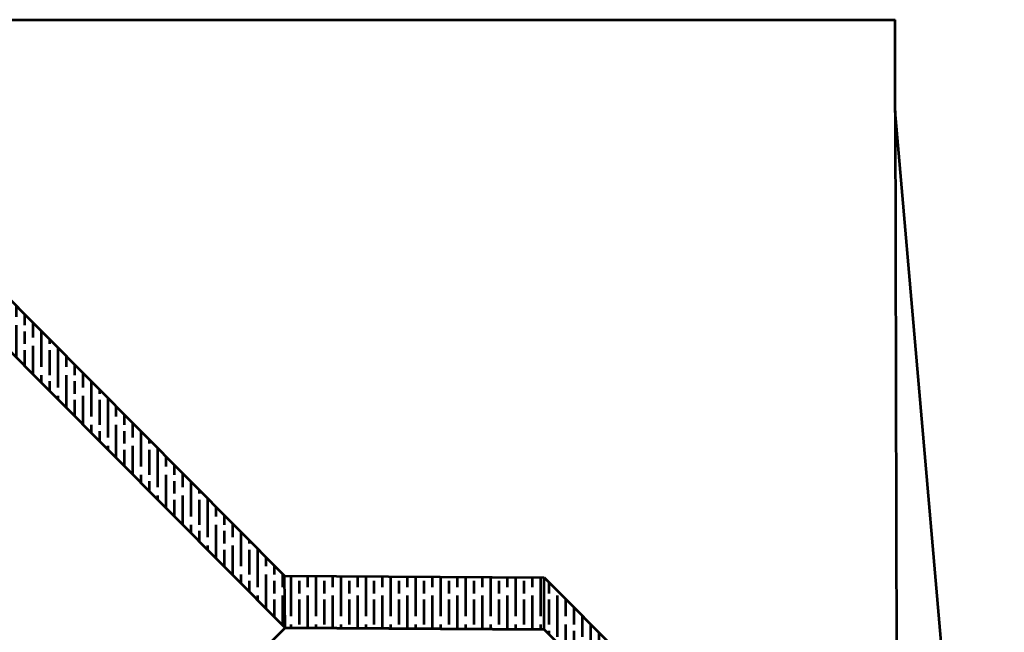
# Model space of a CAD drawing. Header units: metres. Extents: x -621399 to 40000, y -108608 to 546365.
# Tile 9 of 9: x -391860 to -13280, y 310634 to 546365. Entities that reach past the tile are written whole.
import ezdxf

# ---------------------------------------------------------------- set-up
doc = ezdxf.new("R2010")
doc.units = ezdxf.units.M
doc.layers.get('0').update_dxf_attribs({"lineweight": 53})
pattern_1 = [(90, (269289, 201629), (9600, -6e-13), [16000, -3200]), (90, (272489, 198429), (9600, -6e-13), [9600, -2400, 4800, -2400]), (90, (275689, 193629), (9600, -6e-13), [16000, -3200])]

msp = doc.modelspace()

# ---------------------------------------------------------------- hatches: boundary and pattern name
at = {"true_color": 0x000000}
h = msp.add_hatch(dxfattribs=at)
h.set_pattern_fill('GOST_WOOD', color=18, scale=1600)
h.set_pattern_definition(pattern_1)
h.paths.add_polyline_path([(-444617, 468073), (-444610, 488073), (-290002, 332399), (-289844, 312400)])
h = msp.add_hatch(dxfattribs=at)
h.set_pattern_fill('GOST_WOOD', color=18, scale=1600)
h.set_pattern_definition(pattern_1)
h.paths.add_polyline_path([(-289844, 312400), (-290002, 332399), (-190183, 331670), (-190183, 311670)])
h = msp.add_hatch(dxfattribs=at)
h.set_pattern_fill('GOST_WOOD', color=18, scale=1600)
h.set_pattern_definition(pattern_1)
h.paths.add_polyline_path([(-190183, 311670), (-190183, 331670), (-90183, 231670), (-90183, 211670)])

# ---------------------------------------------------------------- linework, layer by layer
at = {"color": 2, "true_color": 0xf1eb1f}
for p in [(-621399, 546365), (-55219, 511281)]:
    msp.add_line(p, (-55301, 546363), dxfattribs=at)
at = {"color": 40, "true_color": 0xf8d731}
for p, q in [((-55219, 511281), (-53975, -23349)), ((-13280, 26610), (-55219, 511281))]:
    msp.add_line(p, q, dxfattribs=at)
for p, q in [((-290002, 332399), (-444610, 488073)), ((-444617, 468073), (-289844, 312400)), ((-289844, 312400), (-290002, 332399)), ((-290002, 332399), (-190183, 331670)), ((-190183, 311670), (-190183, 331670)), ((-190183, 331670), (-90183, 231670)), ((-390012, 211796), (-289844, 312400)), ((-289844, 312400), (-190183, 311670)), ((-190183, 311670), (-90183, 211670))]:
    msp.add_line(p, q)
at = {"color": 18, "true_color": 0x000000}
for q in [(-289844, 312400), (-90183, 211670)]:
    msp.add_line((-190183, 311670), q, dxfattribs=at)

doc.saveas('drawing.dxf')
